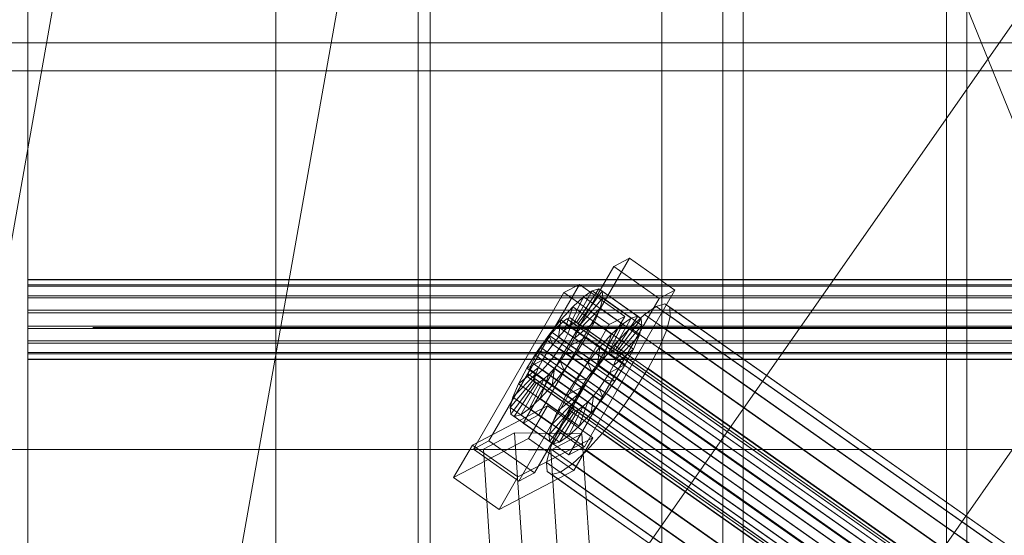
# Model space of a CAD drawing. Header units: millimetres. Extents: x -4738 to 65662, y -68080 to 6847.
# Tile 164 of 256: x -1498 to -1256, y -33721 to -33594. Entities that reach past the tile are written whole.
import ezdxf

# ---------------------------------------------------------------- set-up
doc = ezdxf.new("R2010")
doc.units = ezdxf.units.MM
for name, color, linetype, lineweight in [('COTAS_O', 1, 'Continuous', 0), ('frontal_C03', 7, 'Continuous', 0), ('frontal_C10', 7, 'Continuous', 0), ('frontal_dosificador', 7, 'Continuous', 0), ('frontal_secador', 7, 'Continuous', 0), ('frontal_tolva', 7, 'Continuous', 0)]:
    doc.layers.add(name, color=color, linetype=linetype, lineweight=lineweight)
doc.dimstyles.new('R19_100', dxfattribs={"dimtxt": 250, "dimasz": 150, "dimexe": 150, "dimexo": 80, "dimgap": 100, "dimtad": 1, "dimtih": 1, "dimtoh": 1, "dimdsep": 46, "dimcen": 0.09, "dimadec": 0, "dimazin": 0, "dimtfac": 1, "dimtdec": 4, "dimtofl": 0, "dimtmove": 0, "dimatfit": 3, "dimfxl": 1, "dimtolj": 1, "dimtzin": 0, "dimarcsym": 0})

# ---------------------------------------------------------------- blocks, each defined once
blk = doc.blocks.new('DIM_R31_47')
at = {"layer": 'COTAS_O'}
for p, q in [((-1725, -31700), (-1025, -31700)), ((-1025, -31700), (-1070, -31850)), ((-1025, -34400), (-1025, -31700)), ((-1025, -31700), (-980, -31850)), ((-1025, -34400), (-1070, -34250)), ((-1025, -34400), (-980, -34250)), ((-1725, -34400), (-1025, -34400))]:
    blk.add_line(p, q, dxfattribs=at)
blk.add_text('2700 O', height=250, rotation=90, dxfattribs=at).set_placement((-1125, -33050))
blk = doc.blocks.new('DIM_R31_48')
at = {"layer": 'COTAS_O'}
for p, q in [((-1725, -33700), (-1575, -33655)), ((1725, -33700), (1575, -33655)), ((-1725, -34400), (-1725, -33700)), ((-1725, -33700), (1725, -33700)), ((-1725, -33700), (-1575, -33745)), ((1725, -33700), (1575, -33745)), ((1725, -34400), (1725, -33700))]:
    blk.add_line(p, q, dxfattribs=at)
blk.add_text('3450 O', height=250, dxfattribs=at).set_placement((0, -33600))
blk = doc.blocks.new('DIM_R31_53')
at = {"layer": 'COTAS_O'}
for p, q in [((-1480, -33670), (-780, -33670)), ((-780, -33670), (-825, -33820)), ((-780, -36000), (-780, -33670)), ((-780, -33670), (-735, -33820)), ((-780, -36000), (-825, -35850)), ((-780, -36000), (-735, -35850)), ((-1480, -36000), (-780, -36000))]:
    blk.add_line(p, q, dxfattribs=at)
blk.add_text('2330 O', height=250, rotation=90, dxfattribs=at).set_placement((-880, -34835))
blk = doc.blocks.new('DIM_R31_55')
at = {"layer": 'COTAS_O'}
for p, q in [((-1400, -33000), (-700, -33000)), ((-700, -33000), (-745, -33150)), ((-700, -36000), (-700, -33000)), ((-700, -33000), (-655, -33150)), ((-700, -36000), (-745, -35850)), ((-700, -36000), (-655, -35850)), ((-1400, -36000), (-700, -36000))]:
    blk.add_line(p, q, dxfattribs=at)
blk.add_text('3000 O', height=250, rotation=90, dxfattribs=at).set_placement((-800, -34500))

msp = doc.modelspace()

# ---------------------------------------------------------------- linework, layer by layer
at = {"layer": 'frontal_C03'}
for p, q in [((-1496, -32259.264), (-1496, -34954.179)), ((-1435, -32259.264), (-1435, -34954.179)), ((-1435, -34958.077), (-1435, -32263.162)), ((-1435, -32742.595), (-1435, -35437.51)), ((-1496, -35441.408), (-1496, -32746.492)), ((-1435, -35441.408), (-1435, -32746.492)), ((-1915, -35988), (-1485, -33563.95)), ((-1845, -35988), (-1415, -33563.95)), ((-1496, -33659.537), (-1496, -33658.154)), ((-1496, -33658.154), (-1496, -33658.271)), ((1496, -33658.154), (-1496, -33658.154)), ((-1496, -33658.271), (-1496, -33659.873)), ((1496, -33658.271), (-1496, -33658.271)), ((-1496, -33662.212), (-1496, -33659.537)), ((1496, -33659.537), (-1496, -33659.537)), ((-1496, -33659.873), (-1496, -33662.713)), ((1496, -33659.873), (-1496, -33659.873)), ((-1496, -33665.77), (-1496, -33662.212)), ((1496, -33662.212), (-1496, -33662.212)), ((-1496, -33662.713), (-1496, -33666.362)), ((1496, -33662.713), (-1496, -33662.713)), ((-1496, -33669.67), (-1496, -33665.77)), ((-1496, -33665.77), (1496, -33665.77)), ((-1496, -33666.362), (-1496, -33670.262)), ((1496, -33666.362), (-1496, -33666.362)), ((-1496, -33673.318), (-1496, -33669.67)), ((1496, -33669.67), (-1496, -33669.67)), ((-1496, -33670.262), (-1496, -33673.82)), ((1496, -33670.262), (-1496, -33670.262)), ((-1496, -33676.159), (-1496, -33673.318)), ((1496, -33673.318), (-1496, -33673.318)), ((-1496, -33673.82), (-1496, -33676.494)), ((1496, -33673.82), (-1496, -33673.82)), ((-1496, -33677.76), (-1496, -33676.159)), ((1496, -33676.159), (-1496, -33676.159)), ((-1496, -33676.494), (-1496, -33677.878)), ((1496, -33676.494), (-1496, -33676.494)), ((-1496, -33677.878), (-1496, -33677.76)), ((1496, -33677.76), (-1496, -33677.76)), ((1496, -33677.878), (-1496, -33677.878))]:
    msp.add_line(p, q, dxfattribs=at)
at = {"layer": 'frontal_C10'}
for p, q in [((-1348.011, -33652.974), (-1370.262, -33691.489)), ((-1348.011, -33652.974), (-1351.849, -33654.979)), ((-1336.83, -33660.844), (-1348.011, -33652.974)), ((-1374.1, -33693.494), (-1351.849, -33654.979)), ((-1351.849, -33654.979), (-1340.668, -33662.848)), ((-1360.293, -33659.389), (-1382.544, -33697.904)), ((-1360.293, -33659.389), (-1364.131, -33661.394)), ((-1355.539, -33660.489), (-1361.01, -33668.759)), ((-1349.112, -33667.259), (-1360.293, -33659.389)), ((-1355.539, -33660.489), (-1357.126, -33660.956)), ((-1354.66, -33661.094), (-1355.539, -33660.489)), ((-1345.956, -33667.235), (-1355.539, -33660.489)), ((-1386.382, -33699.909), (-1364.131, -33661.394)), ((-1364.131, -33661.394), (-1352.95, -33669.264)), ((-1340.668, -33662.848), (-1362.919, -33701.364)), ((-1359.314, -33662.461), (-1362.798, -33669.693)), ((-1359.314, -33662.461), (-1361.953, -33664.903)), ((-1357.126, -33660.956), (-1361.762, -33668.98)), ((-1354.66, -33661.094), (-1360.594, -33669.045)), ((-1354.55, -33662.728), (-1360.541, -33669.819)), ((-1357.126, -33660.956), (-1359.314, -33662.461)), ((-1349.731, -33669.206), (-1359.314, -33662.461)), ((-1359.081, -33699.359), (-1336.83, -33660.844)), ((-1347.543, -33667.701), (-1357.126, -33660.956)), ((-1355.215, -33665.28), (-1354.55, -33662.728)), ((-1354.55, -33662.728), (-1354.66, -33661.094)), ((-1345.077, -33667.839), (-1354.66, -33661.094)), ((-1344.966, -33669.473), (-1354.55, -33662.728)), ((-1340.668, -33662.848), (-1336.83, -33660.844)), ((-1361.953, -33664.903), (-1364.863, -33668.115)), ((-1361.953, -33664.903), (-1364.048, -33670.849)), ((-1352.369, -33671.648), (-1361.953, -33664.903)), ((-1355.215, -33665.28), (-1360.857, -33671.028)), ((-1356.611, -33668.576), (-1355.215, -33665.28)), ((-1345.631, -33672.025), (-1355.215, -33665.28)), ((-1341.382, -33664.814), (-1344.306, -33666.827)), ((-1339.26, -33664.191), (-1341.382, -33664.814)), ((-1161.692, -33791.289), (-1341.382, -33664.814)), ((-1338.085, -33664.999), (-1339.26, -33664.191)), ((-1159.57, -33790.665), (-1339.26, -33664.191)), ((-1337.937, -33667.183), (-1338.085, -33664.999)), ((-1158.395, -33791.473), (-1338.085, -33664.999)), ((-1371.363, -33705.774), (-1349.112, -33667.259)), ((-1363.359, -33667.856), (-1364.396, -33668.569)), ((-1362.607, -33667.635), (-1363.359, -33667.856)), ((-1154.92, -33814.566), (-1363.359, -33667.856)), ((-1362.191, -33667.921), (-1362.607, -33667.635)), ((-1154.168, -33814.345), (-1362.607, -33667.635)), ((-1362.139, -33668.695), (-1362.191, -33667.921)), ((-1153.751, -33814.631), (-1362.191, -33667.921)), ((-1352.95, -33669.264), (-1349.112, -33667.259)), ((-1352.179, -33675.725), (-1347.543, -33667.701)), ((-1351.427, -33675.504), (-1345.956, -33667.235)), ((-1351.01, -33675.79), (-1345.077, -33667.839)), ((-1349.731, -33669.206), (-1347.543, -33667.701)), ((-1344.306, -33666.827), (-1347.834, -33670.091)), ((-1347.543, -33667.701), (-1345.956, -33667.235)), ((-1345.956, -33667.235), (-1345.077, -33667.839)), ((-1345.077, -33667.839), (-1344.966, -33669.473)), ((-1164.617, -33793.301), (-1344.306, -33666.827)), ((-1338.826, -33670.595), (-1337.937, -33667.183)), ((-1158.248, -33793.658), (-1337.937, -33667.183)), ((-1352.95, -33669.264), (-1375.201, -33707.779)), ((-1364.863, -33668.115), (-1367.846, -33671.877)), ((-1365.645, -33669.725), (-1367.024, -33671.247)), ((-1364.396, -33668.569), (-1365.645, -33669.725)), ((-1157.206, -33816.436), (-1365.645, -33669.725)), ((-1364.863, -33668.115), (-1365.427, -33672.371)), ((-1355.279, -33674.86), (-1364.863, -33668.115)), ((-1155.956, -33815.279), (-1364.396, -33668.569)), ((-1364.048, -33670.849), (-1362.798, -33669.693)), ((-1363.115, -33671.465), (-1362.454, -33669.904)), ((-1362.798, -33669.693), (-1361.762, -33668.98)), ((-1362.798, -33669.693), (-1353.215, -33676.438)), ((-1362.454, -33669.904), (-1362.139, -33668.695)), ((-1154.014, -33816.614), (-1362.454, -33669.904)), ((-1153.699, -33815.405), (-1362.139, -33668.695)), ((-1361.762, -33668.98), (-1361.01, -33668.759)), ((-1361.762, -33668.98), (-1352.179, -33675.725)), ((-1356.611, -33668.576), (-1361.518, -33672.589)), ((-1361.01, -33668.759), (-1360.594, -33669.045)), ((-1361.01, -33668.759), (-1351.427, -33675.504)), ((-1360.541, -33669.819), (-1360.857, -33671.028)), ((-1360.594, -33669.045), (-1360.541, -33669.819)), ((-1360.594, -33669.045), (-1351.01, -33675.79)), ((-1360.541, -33669.819), (-1350.958, -33676.564)), ((-1358.642, -33672.392), (-1356.611, -33668.576)), ((-1347.027, -33675.322), (-1356.611, -33668.576)), ((-1353.215, -33676.438), (-1349.731, -33669.206)), ((-1352.369, -33671.648), (-1349.731, -33669.206)), ((-1347.834, -33670.091), (-1351.724, -33674.384)), ((-1350.958, -33676.564), (-1344.966, -33669.473)), ((-1168.144, -33796.565), (-1347.834, -33670.091)), ((-1344.966, -33669.473), (-1345.631, -33672.025)), ((-1367.846, -33671.877), (-1370.699, -33675.935)), ((-1367.024, -33671.247), (-1368.437, -33673.029)), ((-1367.846, -33671.877), (-1366.84, -33674.153)), ((-1358.262, -33678.623), (-1367.846, -33671.877)), ((-1158.584, -33817.957), (-1367.024, -33671.247)), ((-1366.84, -33674.153), (-1365.427, -33672.371)), ((-1365.427, -33672.371), (-1364.048, -33670.849)), ((-1365.427, -33672.371), (-1355.843, -33679.116)), ((-1364.077, -33673.273), (-1363.115, -33671.465)), ((-1364.048, -33670.849), (-1354.465, -33677.595)), ((-1154.675, -33818.176), (-1363.115, -33671.465)), ((-1362.48, -33674.397), (-1358.642, -33672.392)), ((-1361.518, -33672.589), (-1362.48, -33674.397)), ((-1360.857, -33671.028), (-1361.518, -33672.589)), ((-1361.518, -33672.589), (-1351.934, -33679.335)), ((-1361.17, -33676.468), (-1358.642, -33672.392)), ((-1360.857, -33671.028), (-1351.273, -33677.773)), ((-1358.642, -33672.392), (-1349.058, -33679.138)), ((-1355.279, -33674.86), (-1352.369, -33671.648)), ((-1354.465, -33677.595), (-1352.369, -33671.648)), ((-1351.273, -33677.773), (-1345.631, -33672.025)), ((-1345.631, -33672.025), (-1347.027, -33675.322)), ((-1340.692, -33675.002), (-1338.826, -33670.595)), ((-1159.137, -33797.069), (-1338.826, -33670.595)), ((-1369.788, -33674.951), (-1370.986, -33676.881)), ((-1368.437, -33673.029), (-1369.788, -33674.951)), ((-1161.349, -33821.661), (-1369.788, -33674.951)), ((-1159.997, -33819.739), (-1368.437, -33673.029)), ((-1368.191, -33676.075), (-1366.84, -33674.153)), ((-1366.84, -33674.153), (-1357.256, -33680.898)), ((-1366.626, -33677.125), (-1365.275, -33675.203)), ((-1365.275, -33675.203), (-1364.077, -33673.273)), ((-1156.835, -33821.914), (-1365.275, -33675.203)), ((-1364.077, -33673.273), (-1155.637, -33819.983)), ((-1362.48, -33674.397), (-1363.677, -33676.328)), ((-1352.896, -33681.142), (-1362.48, -33674.397)), ((-1358.262, -33678.623), (-1355.279, -33674.86)), ((-1355.843, -33679.116), (-1355.279, -33674.86)), ((-1351.724, -33674.384), (-1355.712, -33679.415)), ((-1172.034, -33800.859), (-1351.724, -33674.384)), ((-1343.407, -33680.103), (-1340.692, -33675.002)), ((-1161.003, -33801.476), (-1340.692, -33675.002)), ((-1370.699, -33675.935), (-1373.227, -33680.01)), ((-1370.986, -33676.881), (-1371.948, -33678.689)), ((-1162.546, -33823.592), (-1370.986, -33676.881)), ((-1370.699, -33675.935), (-1368.191, -33676.075)), ((-1361.115, -33682.68), (-1370.699, -33675.935)), ((-1369.388, -33678.006), (-1368.191, -33676.075)), ((-1368.191, -33676.075), (-1358.608, -33682.82)), ((-1368.039, -33678.908), (-1366.626, -33677.125)), ((-1158.186, -33823.836), (-1366.626, -33677.125)), ((-1363.677, -33676.328), (-1365.029, -33678.25)), ((-1364.023, -33680.525), (-1361.17, -33676.468)), ((-1361.17, -33676.468), (-1363.677, -33676.328)), ((-1363.677, -33676.328), (-1354.094, -33683.073)), ((-1351.586, -33683.213), (-1361.17, -33676.468)), ((-1354.465, -33677.595), (-1355.843, -33679.116)), ((-1353.215, -33676.438), (-1354.465, -33677.595)), ((-1352.179, -33675.725), (-1353.215, -33676.438)), ((-1351.427, -33675.504), (-1352.179, -33675.725)), ((-1351.934, -33679.335), (-1347.027, -33675.322)), ((-1351.01, -33675.79), (-1351.427, -33675.504)), ((-1351.273, -33677.773), (-1350.958, -33676.564)), ((-1350.958, -33676.564), (-1351.01, -33675.79)), ((-1347.027, -33675.322), (-1349.058, -33679.138)), ((-1375.258, -33683.827), (-1370.351, -33679.813)), ((-1373.227, -33680.01), (-1375.258, -33683.827)), ((-1373.227, -33680.01), (-1369.388, -33678.006)), ((-1363.643, -33686.756), (-1373.227, -33680.01)), ((-1371.948, -33678.689), (-1372.609, -33680.251)), ((-1163.508, -33825.4), (-1371.948, -33678.689)), ((-1371.012, -33681.375), (-1370.351, -33679.813)), ((-1370.351, -33679.813), (-1369.388, -33678.006)), ((-1370.351, -33679.813), (-1360.767, -33686.559)), ((-1369.417, -33680.429), (-1368.039, -33678.908)), ((-1369.388, -33678.006), (-1359.805, -33684.751)), ((-1159.599, -33825.618), (-1368.039, -33678.908)), ((-1366.442, -33680.032), (-1367.82, -33681.553)), ((-1367.006, -33684.288), (-1366.442, -33680.032)), ((-1365.029, -33678.25), (-1366.442, -33680.032)), ((-1366.442, -33680.032), (-1356.858, -33686.777)), ((-1364.023, -33680.525), (-1365.029, -33678.25)), ((-1365.029, -33678.25), (-1355.445, -33684.995)), ((-1361.115, -33682.68), (-1358.262, -33678.623)), ((-1355.712, -33679.415), (-1359.525, -33684.839)), ((-1357.256, -33680.898), (-1358.262, -33678.623)), ((-1355.843, -33679.116), (-1357.256, -33680.898)), ((-1176.022, -33805.889), (-1355.712, -33679.415)), ((-1349.058, -33679.138), (-1352.896, -33681.142)), ((-1352.896, -33681.142), (-1351.934, -33679.335)), ((-1351.934, -33679.335), (-1351.273, -33677.773)), ((-1349.058, -33679.138), (-1351.586, -33683.213)), ((-1346.787, -33685.551), (-1343.407, -33680.103)), ((-1343.407, -33680.103), (-1163.718, -33806.578)), ((-1376.654, -33687.123), (-1371.012, -33681.375)), ((-1372.609, -33680.251), (-1372.924, -33681.459)), ((-1372.924, -33681.459), (-1372.872, -33682.233)), ((-1164.484, -33828.17), (-1372.924, -33681.459)), ((-1372.872, -33682.233), (-1372.455, -33682.52)), ((-1164.432, -33828.944), (-1372.872, -33682.233)), ((-1164.169, -33826.961), (-1372.609, -33680.251)), ((-1372.455, -33682.52), (-1371.704, -33682.299)), ((-1164.016, -33829.23), (-1372.455, -33682.52)), ((-1371.704, -33682.299), (-1370.667, -33681.586)), ((-1163.264, -33829.009), (-1371.704, -33682.299)), ((-1371.327, -33682.584), (-1371.012, -33681.375)), ((-1371.012, -33681.375), (-1361.428, -33688.12)), ((-1370.667, -33681.586), (-1369.417, -33680.429)), ((-1162.228, -33828.296), (-1370.667, -33681.586)), ((-1369.916, -33687.5), (-1367.82, -33681.553)), ((-1160.978, -33827.14), (-1369.417, -33680.429)), ((-1367.82, -33681.553), (-1369.07, -33682.71)), ((-1367.82, -33681.553), (-1358.237, -33688.299)), ((-1367.006, -33684.288), (-1364.023, -33680.525)), ((-1354.439, -33687.271), (-1364.023, -33680.525)), ((-1357.256, -33680.898), (-1358.608, -33682.82)), ((-1354.094, -33683.073), (-1352.896, -33681.142)), ((-1377.319, -33689.675), (-1371.327, -33682.584)), ((-1377.208, -33691.309), (-1371.274, -33683.358)), ((-1375.258, -33683.827), (-1376.654, -33687.123)), ((-1376.329, -33691.913), (-1370.858, -33683.644)), ((-1365.674, -33690.572), (-1375.258, -33683.827)), ((-1374.742, -33691.447), (-1370.106, -33683.423)), ((-1372.554, -33689.942), (-1369.07, -33682.71)), ((-1371.327, -33682.584), (-1361.743, -33689.329)), ((-1371.274, -33683.358), (-1371.327, -33682.584)), ((-1371.274, -33683.358), (-1361.691, -33690.103)), ((-1370.858, -33683.644), (-1371.274, -33683.358)), ((-1370.106, -33683.423), (-1370.858, -33683.644)), ((-1370.858, -33683.644), (-1361.275, -33690.389)), ((-1369.07, -33682.71), (-1370.106, -33683.423)), ((-1370.106, -33683.423), (-1360.523, -33690.168)), ((-1369.916, -33687.5), (-1367.006, -33684.288)), ((-1369.07, -33682.71), (-1359.487, -33689.455)), ((-1357.422, -33691.034), (-1367.006, -33684.288)), ((-1363.643, -33686.756), (-1361.115, -33682.68)), ((-1359.805, -33684.751), (-1363.643, -33686.756)), ((-1359.525, -33684.839), (-1362.905, -33690.287)), ((-1358.608, -33682.82), (-1361.115, -33682.68)), ((-1359.805, -33684.751), (-1360.767, -33686.559)), ((-1358.608, -33682.82), (-1359.805, -33684.751)), ((-1179.836, -33811.313), (-1359.525, -33684.839)), ((-1356.858, -33686.777), (-1355.445, -33684.995)), ((-1355.445, -33684.995), (-1354.094, -33683.073)), ((-1355.445, -33684.995), (-1354.439, -33687.271)), ((-1351.586, -33683.213), (-1354.439, -33687.271)), ((-1354.094, -33683.073), (-1351.586, -33683.213)), ((-1376.654, -33687.123), (-1377.319, -33689.675)), ((-1367.07, -33693.868), (-1376.654, -33687.123)), ((-1360.767, -33686.559), (-1365.674, -33690.572)), ((-1365.674, -33690.572), (-1363.643, -33686.756)), ((-1360.767, -33686.559), (-1361.428, -33688.12)), ((-1358.237, -33688.299), (-1356.858, -33686.777)), ((-1356.858, -33686.777), (-1357.422, -33691.034)), ((-1354.439, -33687.271), (-1357.422, -33691.034)), ((-1350.601, -33690.976), (-1346.787, -33685.551)), ((-1167.098, -33812.026), (-1346.787, -33685.551)), ((-1368.183, -33689.283), (-1386.606, -33698.906)), ((-1367.735, -33696.42), (-1377.319, -33689.675)), ((-1377.319, -33689.675), (-1377.208, -33691.309)), ((-1368.183, -33689.283), (-1372.819, -33697.307)), ((-1372.554, -33689.942), (-1369.916, -33687.5)), ((-1360.332, -33694.245), (-1369.916, -33687.5)), ((-1357.003, -33697.153), (-1368.183, -33689.283)), ((-1361.743, -33689.329), (-1367.735, -33696.42)), ((-1361.428, -33688.12), (-1367.07, -33693.868)), ((-1359.487, -33689.455), (-1362.971, -33696.687)), ((-1361.428, -33688.12), (-1361.743, -33689.329)), ((-1361.743, -33689.329), (-1361.691, -33690.103)), ((-1360.523, -33690.168), (-1359.487, -33689.455)), ((-1358.237, -33688.299), (-1360.332, -33694.245)), ((-1359.487, -33689.455), (-1358.237, -33688.299)), ((-1367.625, -33698.054), (-1377.208, -33691.309)), ((-1377.208, -33691.309), (-1376.329, -33691.913)), ((-1376.329, -33691.913), (-1374.742, -33691.447)), ((-1366.746, -33698.659), (-1376.329, -33691.913)), ((-1374.742, -33691.447), (-1372.554, -33689.942)), ((-1365.159, -33698.192), (-1374.742, -33691.447)), ((-1374.1, -33693.494), (-1370.262, -33691.489)), ((-1362.971, -33696.687), (-1372.554, -33689.942)), ((-1370.262, -33691.489), (-1359.081, -33699.359)), ((-1361.691, -33690.103), (-1367.625, -33698.054)), ((-1367.07, -33693.868), (-1365.674, -33690.572)), ((-1361.275, -33690.389), (-1366.746, -33698.659)), ((-1362.905, -33690.287), (-1365.62, -33695.389)), ((-1360.523, -33690.168), (-1365.159, -33698.192)), ((-1183.216, -33816.762), (-1362.905, -33690.287)), ((-1361.691, -33690.103), (-1361.275, -33690.389)), ((-1361.275, -33690.389), (-1360.523, -33690.168)), ((-1357.422, -33691.034), (-1360.332, -33694.245)), ((-1354.589, -33696.006), (-1350.601, -33690.976)), ((-1170.911, -33817.45), (-1350.601, -33690.976)), ((-1362.919, -33701.364), (-1374.1, -33693.494)), ((-1367.735, -33696.42), (-1367.07, -33693.868)), ((-1360.332, -33694.245), (-1362.971, -33696.687)), ((-1376.27, -33695.899), (-1383.926, -33699.909)), ((-1359.683, -33696.149), (-1376.27, -33695.899)), ((-1376.27, -33695.899), (-1363.037, -33894.4)), ((-1367.625, -33698.054), (-1367.735, -33696.42)), ((-1365.62, -33695.389), (-1367.486, -33699.795)), ((-1367.339, -33700.159), (-1359.683, -33696.149)), ((-1185.931, -33821.863), (-1365.62, -33695.389)), ((-1362.971, -33696.687), (-1365.159, -33698.192)), ((-1346.449, -33894.65), (-1359.683, -33696.149)), ((-1358.479, -33700.299), (-1354.589, -33696.006)), ((-1174.899, -33822.48), (-1354.589, -33696.006)), ((-1391.242, -33706.93), (-1372.819, -33697.307)), ((-1391.242, -33706.93), (-1386.606, -33698.906)), ((-1386.606, -33698.906), (-1375.426, -33706.775)), ((-1386.382, -33699.909), (-1382.544, -33697.904)), ((-1382.544, -33697.904), (-1371.363, -33705.774)), ((-1375.426, -33706.775), (-1357.003, -33697.153)), ((-1372.819, -33697.307), (-1361.638, -33705.176)), ((-1366.746, -33698.659), (-1367.625, -33698.054)), ((-1365.159, -33698.192), (-1366.746, -33698.659)), ((-1359.081, -33699.359), (-1362.919, -33701.364)), ((-1361.638, -33705.176), (-1357.003, -33697.153)), ((-1375.201, -33707.779), (-1386.382, -33699.909)), ((-1383.926, -33699.909), (-1367.339, -33700.159)), ((-1370.693, -33898.41), (-1383.926, -33699.909)), ((-1367.486, -33699.795), (-1368.376, -33703.207)), ((-1187.797, -33826.27), (-1367.486, -33699.795)), ((-1354.106, -33898.66), (-1367.339, -33700.159)), ((-1362.006, -33703.564), (-1358.479, -33700.299)), ((-1178.79, -33826.774), (-1358.479, -33700.299)), ((-1368.376, -33703.207), (-1368.228, -33705.392)), ((-1188.686, -33829.682), (-1368.376, -33703.207)), ((-1364.931, -33705.576), (-1362.006, -33703.564)), ((-1182.317, -33830.038), (-1362.006, -33703.564)), ((-1361.638, -33705.176), (-1380.061, -33714.799)), ((-1375.426, -33706.775), (-1380.061, -33714.799)), ((-1371.363, -33705.774), (-1375.201, -33707.779)), ((-1368.228, -33705.392), (-1367.053, -33706.2)), ((-1188.538, -33831.866), (-1368.228, -33705.392)), ((-1367.053, -33706.2), (-1364.931, -33705.576)), ((-1187.363, -33832.674), (-1367.053, -33706.2)), ((-1185.242, -33832.051), (-1364.931, -33705.576)), ((-1380.061, -33714.799), (-1391.242, -33706.93))]:
    msp.add_line(p, q, dxfattribs=at)
at = {"layer": 'frontal_dosificador'}
msp.add_line((-1180, -33800), (-1750, -32400), dxfattribs=at)
at = {"layer": 'frontal_secador'}
for p, q in [((-1400, -36000), (-1400, -33000)), ((-1340, -36000), (-1340, -33000)), ((-1400, -36000), (-1400, -33075)), ((-1400, -35590), (-1400, -33075)), ((-1400, -35940), (-1400, -33075)), ((-1400, -34650), (-1400, -33075)), ((-1397, -35940), (-1397, -33075)), ((-1325, -36000), (-1325, -33075)), ((-1325, -35590), (-1325, -33075)), ((-1325, -35980), (-1325, -33075)), ((-1320, -35980), (-1320, -33075)), ((-1270, -35980), (-1270, -33075)), ((-1265, -35980), (-1265, -33075)), ((-1400, -36000), (-1400, -33250))]:
    msp.add_line(p, q, dxfattribs=at)
at = {"layer": 'frontal_tolva'}
for p, q in [((-1769.584, -34332.806), (-722.584, -32835.806)), ((-1720.416, -34367.194), (-673.416, -32870.194)), ((1725, -33600), (-1725, -33600)), ((1725, -33606.849), (-1725, -33606.849))]:
    msp.add_line(p, q, dxfattribs=at)

# ---------------------------------------------------------------- dimensions: what is measured, and where the dimension line sits
at = {"layer": 'COTAS_O'}
for p1, p2, distance, picture, middle in [((-1725, -34400), (-1725, -31700), -700, 'DIM_R31_47', (-1025, -33050)), ((-1400, -36000), (-1400, -33000), -700, 'DIM_R31_55', (-700, -34500)), ((-1725, -34400), (1725, -34400), 700, 'DIM_R31_48', (0, -33700)), ((-1480, -36000), (-1480, -33670), -700, 'DIM_R31_53', (-780, -34835))]:
    dim = msp.add_aligned_dim(p1=p1, p2=p2, distance=distance, text='<> O', dimstyle='R19_100', dxfattribs=at)
    dim.commit()
    dim.dimension.update_dxf_attribs({"geometry": picture, "text_midpoint": middle})

doc.saveas('drawing.dxf')
